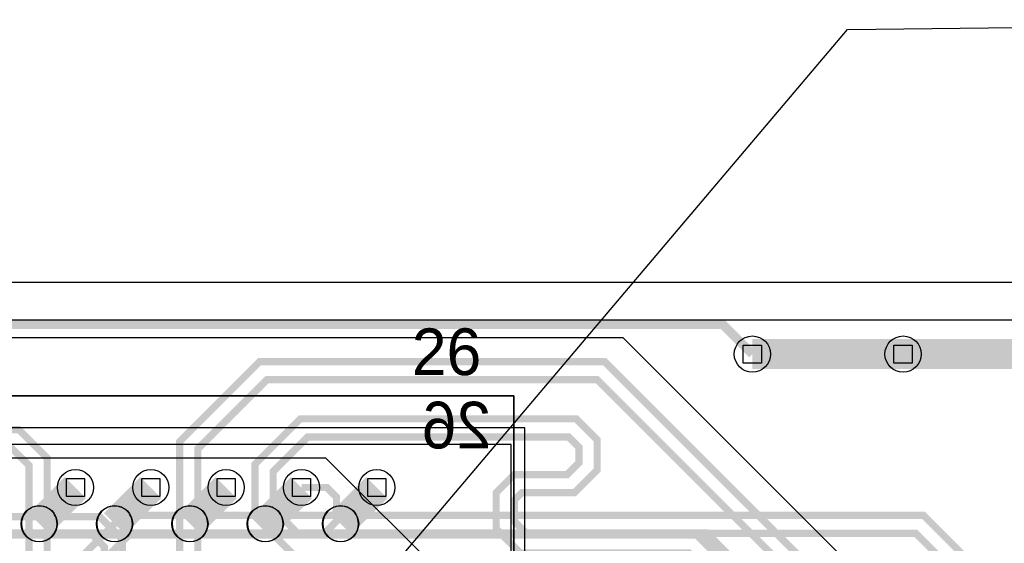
# Model space of a CAD drawing. Extents: x -9303 to 12731, y -3355 to 4522.
# Tile 45 of 51: x 3315 to 3968, y 3098 to 3446. Entities that reach past the tile are written whole.
import ezdxf

# ---------------------------------------------------------------- set-up
doc = ezdxf.new("R2010")
doc.units = 0
for name, color, linetype in [('BG_DESIGN_OUTLINE', 7, 'CONTINUOUS'), ('BG_DIMENSION', 2, 'CONTINUOUS'), ('BG_DXFIN', 231, 'CONTINUOUS'), ('BG_OUTLINE', 150, 'CONTINUOUS'), ('CR_ALL', 2, 'CONTINUOUS'), ('ET_BOTTOM', 1, 'CONTINUOUS'), ('ET_LY3', 103, 'CONTINUOUS'), ('ET_LY8', 213, 'CONTINUOUS'), ('ET_TOP', 5, 'CONTINUOUS'), ('MA_NCLEGEND-1-10', 231, 'CONTINUOUS'), ('PG_PLACE_BOUND_TOP', 200, 'CONTINUOUS'), ('PG_SILKSCREEN_BOTTOM', 212, 'CONTINUOUS'), ('PG_SILKSCREEN_TOP', 110, 'CONTINUOUS'), ('PIN_PASTEMASK_TOP', 5, 'CONTINUOUS'), ('PIN_SOLDERMASK_TOP', 5, 'CONTINUOUS'), ('PIN_TOP', 5, 'CONTINUOUS'), ('PKO_BOTTOM', 12, 'CONTINUOUS'), ('PKO_TOP', 254, 'CONTINUOUS'), ('RKI_ALL', 2, 'CONTINUOUS'), ('VC_BOTTOM', 254, 'CONTINUOUS'), ('VC_FILMMASKBOTTOM', 1, 'CONTINUOUS'), ('VC_LY2GND', 1, 'CONTINUOUS'), ('VC_LY3', 254, 'CONTINUOUS'), ('VC_LY4GND', 254, 'CONTINUOUS'), ('VC_LY5', 7, 'CONTINUOUS'), ('VC_LY6', 7, 'CONTINUOUS'), ('VC_LY7PWR', 254, 'CONTINUOUS'), ('VC_LY8', 254, 'CONTINUOUS'), ('VC_LY9GND', 254, 'CONTINUOUS'), ('VC_SOLDERMASK_BOTTOM', 1, 'CONTINUOUS'), ('VC_SOLDERMASK_TOP', 5, 'CONTINUOUS'), ('VC_TOP', 5, 'CONTINUOUS')]:
    doc.layers.add(name, color=color, linetype=linetype)

# ---------------------------------------------------------------- blocks, each defined once
blk = doc.blocks.new('FIGURE_SQUARE')
blk.add_lwpolyline([(-0.5, -0.5), (-0.5, 0.5), (0.5, 0.5), (0.5, -0.5)], close=True)

msp = doc.modelspace()

# ---------------------------------------------------------------- linework, layer by layer
at = {"layer": 'BG_DESIGN_OUTLINE'}
msp.add_lwpolyline([(0, 1907.83), (787.4, 3271.65), (4724.41, 3271.65), (4724.41, 0), (0, 0)], close=True, dxfattribs=at)
at = {"layer": 'BG_DIMENSION'}
msp.add_lwpolyline([(3352.49, 2834.92), (3864.06, 3439.39), (4406.7, 3445.93)], dxfattribs=at)
msp.add_lwpolyline([(2250, 3175), (2250, 1950), (3650, 1950), (3650, 3175)], close=True, dxfattribs=at)
at = {"layer": 'BG_DXFIN'}
msp.add_lwpolyline([(787.4, 3271.65), (4724.41, 3271.65)], dxfattribs=at)
for points in [[(3339.57, 3111.35, 1.000209), (3315.94, 3111.35, 0.999791), (3339.57, 3111.35)], [(3389.57, 3111.35, 1.000209), (3365.94, 3111.35, 0.999791), (3389.57, 3111.35)], [(3439.57, 3111.35, 1.000209), (3415.94, 3111.35, 0.999791), (3439.57, 3111.35)], [(3489.57, 3111.35, 1.000209), (3465.94, 3111.35, 0.999791), (3489.57, 3111.35)], [(3539.57, 3111.35, 1.000209), (3515.94, 3111.35, 0.999791), (3539.57, 3111.35)]]:
    msp.add_lwpolyline(points, format="xyb", dxfattribs=at)
at = {"layer": 'BG_OUTLINE'}
msp.add_lwpolyline([(0, 1907.83), (787.4, 3271.65), (4724.41, 3271.65), (4724.41, 0), (0, 0)], close=True, dxfattribs=at)
at = {"layer": 'CR_ALL'}
msp.add_lwpolyline([(2262, 3164), (2262, 1963), (3641, 1963), (3641, 3164), (3128, 3164), (3068, 3224), (2363, 3224), (2303, 3164)], close=True, dxfattribs=at)
at = {"layer": 'ET_BOTTOM'}
for points, const_width in [([(3801, 3224), (3781.39, 3243.61), (1321.61, 3243.61), (1301, 3223)], 6), ([(3801, 3224), (3901, 3224)], 20), ([(3901, 3224), (4001, 3224)], 20), ([(3900, 2975), (3770.47, 3104.53), (3093.89, 3104.53), (3081.68, 3092.32), (3081.68, 3065.27), (3051.81, 3035.4)], 6.25)]:
    msp.add_lwpolyline(points, dxfattribs=dict(at, const_width=const_width))
at = {"layer": 'ET_LY3'}
for points, const_width in [([(3801, 3224), (3781.39, 3243.61), (1321.61, 3243.61), (1301, 3223)], 6), ([(3801, 3224), (3901, 3224)], 20), ([(3901, 3224), (4001, 3224)], 20), ([(3251.81, 3135.4), (3290.14, 3173.73), (3314.27, 3173.73), (3333, 3155), (3333, 2920), (3345, 2908), (3381, 2908), (3422, 2867), (3422, 2621), (3473, 2570), (3628.59, 2570), (3647.45, 2551.14), (3647.45, 2335.53)], 4.8), ([(3301.81, 3135.4), (3290.41, 3124), (3284.01, 3124), (3277, 3131.01), (3277, 3143.61), (3295.12, 3161.73), (3309.29, 3161.73), (3321, 3150.02), (3321, 2915.02), (3340.02, 2896), (3376.02, 2896), (3410, 2862.02), (3410, 2616.02), (3468.02, 2558), (3623.61, 2558), (3635.45, 2546.16), (3635.45, 2330.55)], 4.8), ([(3351.81, 3085.4), (3383.41, 3117), (3914.49, 3117), (3945.43, 3086.06), (3945.43, 3033.13), (3938.36, 3026.06), (3938.36, 2977.35), (4107.14, 2808.57), (4463.42, 2808.57), (4542, 2729.99), (4542, 815.3), (4221, 494.3), (4221, 305), (4063, 147), (3947.02, 147), (3889.02, 205), (3616.02, 205), (3598.25, 222.77), (3598.25, 304.75), (3629.25, 335.75)], 4.8), ([(3351.81, 3035.4), (3351.81, 3058.8), (3357.5, 3064.49), (3378.71, 3064.49), (3384.11, 3069.89), (3384.11, 3075.89), (3375, 3085), (3375, 3091.61), (3388.39, 3105), (3909.51, 3105), (3933.43, 3081.08), (3933.43, 3038.11), (3926.36, 3031.04), (3926.36, 2972.37), (4102.16, 2796.57)], 4.8)]:
    msp.add_lwpolyline(points, dxfattribs=dict(at, const_width=const_width))
at = {"layer": 'ET_LY8'}
for points, const_width in [([(3801, 3224), (3781.39, 3243.61), (1321.61, 3243.61), (1301, 3223)], 6), ([(3801, 3224), (3901, 3224)], 20), ([(3901, 3224), (4001, 3224)], 20), ([(3551.81, 2885.4), (3551.6, 2885.4), (3532, 2905), (3437, 2905), (3421, 2921), (3421, 3166), (3474, 3219), (3702.98, 3219), (4109.98, 2812), (4472.96, 2812), (4586, 2698.96), (4586, 1127.02), (3859.65, 400.67), (3859.65, 115.44), (3838.57, 94.36), (3817.57, 94.36), (3798, 113.93), (3798, 154.5), (3829.25, 185.75)], 4.8), ([(3551.81, 2835.4), (3551.81, 2858.8), (3577, 2883.99), (3577, 2894.97), (3567.97, 2904), (3549.98, 2904), (3536.98, 2917), (3441.98, 2917), (3433, 2925.98), (3433, 3161.02), (3478.98, 3207), (3698, 3207), (4105, 2800), (4467.98, 2800), (4574, 2693.98), (4574, 1132), (3847.65, 405.65), (3847.65, 120.42), (3833.59, 106.36)], 4.8), ([(3501.81, 3085.4), (3471, 3116.21), (3471, 3150.98), (3501.02, 3181), (3684, 3181), (3698, 3167), (3698, 3147.02), (3682.98, 3132), (3648, 3132), (3643, 3127), (3643, 3112.98), (3651.98, 3104), (3764, 3104), (4101, 2767)], 4.8), ([(3501.81, 3135.4), (3518.61, 3135.4), (3525, 3129.01), (3525, 3112.99), (3517.01, 3105), (3499.19, 3105), (3483, 3121.19), (3483, 3146), (3506, 3169), (3679.02, 3169), (3686, 3162.02), (3686, 3152), (3678, 3144), (3643.02, 3144), (3631, 3131.98), (3631, 3108), (3647, 3092), (3759.02, 3092), (4096.02, 2755)], 4.8), ([(3201.81, 3085.4), (3232.41, 3116), (3367.98, 3116), (3383, 3100.98), (3383, 2927.98), (3443.98, 2867), (3518, 2867), (3533, 2852), (3533, 2824.98), (3540.98, 2817), (3813, 2817), (4057, 2573)], 4.8), ([(3251.81, 3085.4), (3251.81, 3069.81), (3245, 3063), (3234, 3063), (3229.69, 3067.31), (3229.69, 3096.3), (3237.39, 3104), (3363, 3104), (3371, 3096), (3371, 2923), (3439, 2855), (3513.02, 2855), (3521, 2847.02), (3521, 2820), (3536, 2805), (3808.02, 2805), (4045, 2568.02)], 4.8)]:
    msp.add_lwpolyline(points, dxfattribs=dict(at, const_width=const_width))
at = {"layer": 'ET_TOP'}
for points, const_width in [([(3801, 3224), (3781.39, 3243.61), (1321.61, 3243.61), (1301, 3223)], 6), ([(3801, 3224), (3901, 3224)], 20), ([(3901, 3224), (4001, 3224)], 20), ([(3327.76, 3111.35), (3351.81, 3135.4)], 20), ([(3377.76, 3111.35), (3401.81, 3135.4)], 20), ([(3427.76, 3111.35), (3451.81, 3135.4)], 20), ([(3477.76, 3111.35), (3501.81, 3135.4)], 20), ([(3527.76, 3111.35), (3551.81, 3135.4)], 20)]:
    msp.add_lwpolyline(points, dxfattribs=dict(at, const_width=const_width))
for points in [[(2404, 3235), (3715, 3235), (3890, 3060), (3890, 2622.93, 0.654849), (3890, 2577.07), (3890, 2322.93, 0.654849)], [(3598, 3075), (3518, 3155), (3170.28, 3155, -0.575777)]]:
    msp.add_lwpolyline(points, format="xyb", dxfattribs=at)
at = {"layer": 'PG_PLACE_BOUND_TOP'}
msp.add_lwpolyline([(2362.76, 3196.35), (3642.76, 3196.35), (3642.76, 1926.35), (2262.76, 1926.35), (2262.76, 3096.35)], close=True, dxfattribs=at)
at = {"layer": 'PG_SILKSCREEN_TOP'}
msp.add_lwpolyline([(2302.76, 3136.35), (2262.76, 3096.35), (2262.76, 1926.35), (3642.76, 1926.35), (3642.76, 3196.35), (2362.76, 3196.35), (2302.76, 3136.35)], dxfattribs=at)
at = {"layer": 'PIN_PASTEMASK_TOP'}
for centre in [(3327.76, 3111.35), (3377.76, 3111.35), (3427.76, 3111.35), (3477.76, 3111.35), (3527.76, 3111.35)]:
    msp.add_circle(centre, 12, dxfattribs=at)
at = {"layer": 'PIN_SOLDERMASK_TOP'}
for centre in [(3327.76, 3111.35), (3377.76, 3111.35), (3427.76, 3111.35), (3477.76, 3111.35), (3527.76, 3111.35)]:
    msp.add_circle(centre, 12, dxfattribs=at)
at = {"layer": 'PIN_TOP'}
for centre in [(3327.76, 3111.35), (3377.76, 3111.35), (3427.76, 3111.35), (3477.76, 3111.35), (3527.76, 3111.35)]:
    msp.add_circle(centre, 12, dxfattribs=at)
at = {"layer": 'PKO_BOTTOM'}
msp.add_lwpolyline([(1181.1, 1854.33), (1181.1, 3271.65), (4724.41, 3271.65), (4724.41, 1854.33)], close=True, dxfattribs=at)
at = {"layer": 'PKO_TOP'}
msp.add_lwpolyline([(1220.47, 1618.11), (1220.47, 3271.65), (4724.41, 3271.65), (4724.41, 1618.11)], close=True, dxfattribs=at)
at = {"layer": 'RKI_ALL'}
msp.add_lwpolyline([(35, 35), (35, 1898.45), (813.38, 3246.65), (4689.41, 3246.65), (4689.41, 35)], close=True, dxfattribs=at)
at = {"layer": 'VC_BOTTOM'}
for centre in [(3801, 3224), (3901, 3224), (3351.81, 3135.4), (3401.81, 3135.4), (3451.81, 3135.4), (3501.81, 3135.4), (3551.81, 3135.4)]:
    msp.add_circle(centre, 12, dxfattribs=at)
at = {"layer": 'VC_FILMMASKBOTTOM'}
for centre in [(3801, 3224), (3901, 3224), (3351.81, 3135.4), (3401.81, 3135.4), (3451.81, 3135.4), (3501.81, 3135.4), (3551.81, 3135.4)]:
    msp.add_circle(centre, 12, dxfattribs=at)
at = {"layer": 'VC_LY2GND'}
for centre in [(3801, 3224), (3901, 3224), (3351.81, 3135.4), (3401.81, 3135.4), (3451.81, 3135.4), (3501.81, 3135.4), (3551.81, 3135.4)]:
    msp.add_circle(centre, 12, dxfattribs=at)
at = {"layer": 'VC_LY3'}
for centre in [(3801, 3224), (3901, 3224), (3351.81, 3135.4), (3401.81, 3135.4), (3451.81, 3135.4), (3501.81, 3135.4), (3551.81, 3135.4)]:
    msp.add_circle(centre, 12, dxfattribs=at)
at = {"layer": 'VC_LY4GND'}
for centre in [(3801, 3224), (3901, 3224), (3351.81, 3135.4), (3401.81, 3135.4), (3451.81, 3135.4), (3501.81, 3135.4), (3551.81, 3135.4)]:
    msp.add_circle(centre, 12, dxfattribs=at)
at = {"layer": 'VC_LY5'}
for centre in [(3801, 3224), (3901, 3224), (3351.81, 3135.4), (3401.81, 3135.4), (3451.81, 3135.4), (3501.81, 3135.4), (3551.81, 3135.4)]:
    msp.add_circle(centre, 12, dxfattribs=at)
at = {"layer": 'VC_LY6'}
for centre in [(3801, 3224), (3901, 3224), (3351.81, 3135.4), (3401.81, 3135.4), (3451.81, 3135.4), (3501.81, 3135.4), (3551.81, 3135.4)]:
    msp.add_circle(centre, 12, dxfattribs=at)
at = {"layer": 'VC_LY7PWR'}
for centre in [(3801, 3224), (3901, 3224), (3351.81, 3135.4), (3401.81, 3135.4), (3451.81, 3135.4), (3501.81, 3135.4), (3551.81, 3135.4)]:
    msp.add_circle(centre, 12, dxfattribs=at)
at = {"layer": 'VC_LY8'}
for centre in [(3801, 3224), (3901, 3224), (3351.81, 3135.4), (3401.81, 3135.4), (3451.81, 3135.4), (3501.81, 3135.4), (3551.81, 3135.4)]:
    msp.add_circle(centre, 12, dxfattribs=at)
at = {"layer": 'VC_LY9GND'}
for centre in [(3801, 3224), (3901, 3224), (3351.81, 3135.4), (3401.81, 3135.4), (3451.81, 3135.4), (3501.81, 3135.4), (3551.81, 3135.4)]:
    msp.add_circle(centre, 12, dxfattribs=at)
at = {"layer": 'VC_SOLDERMASK_BOTTOM'}
for centre in [(3801, 3224), (3901, 3224), (3351.81, 3135.4), (3401.81, 3135.4), (3451.81, 3135.4), (3501.81, 3135.4), (3551.81, 3135.4)]:
    msp.add_circle(centre, 12, dxfattribs=at)
at = {"layer": 'VC_SOLDERMASK_TOP'}
for centre in [(3801, 3224), (3901, 3224)]:
    msp.add_circle(centre, 12, dxfattribs=at)
at = {"layer": 'VC_TOP'}
for centre in [(3801, 3224), (3901, 3224), (3351.81, 3135.4), (3401.81, 3135.4), (3451.81, 3135.4), (3501.81, 3135.4), (3551.81, 3135.4)]:
    msp.add_circle(centre, 12, dxfattribs=at)

# ---------------------------------------------------------------- block references
at = {"layer": 'MA_NCLEGEND-1-10', "xscale": 12, "yscale": 12}
for p in [(3801, 3224), (3901, 3224), (3351.81, 3135.4), (3401.81, 3135.4), (3451.81, 3135.4), (3501.81, 3135.4), (3551.81, 3135.4)]:
    msp.add_blockref('FIGURE_SQUARE', p, dxfattribs=at)

# ---------------------------------------------------------------- texts
at = {"layer": 'PG_SILKSCREEN_BOTTOM', "text_generation_flag": 2}
msp.add_text('26', height=31, dxfattribs=at).set_placement((3627.76, 3161.35))
at = {"layer": 'PG_SILKSCREEN_TOP'}
msp.add_text('26', height=31, dxfattribs=at).set_placement((3575, 3210))

doc.saveas('drawing.dxf')
